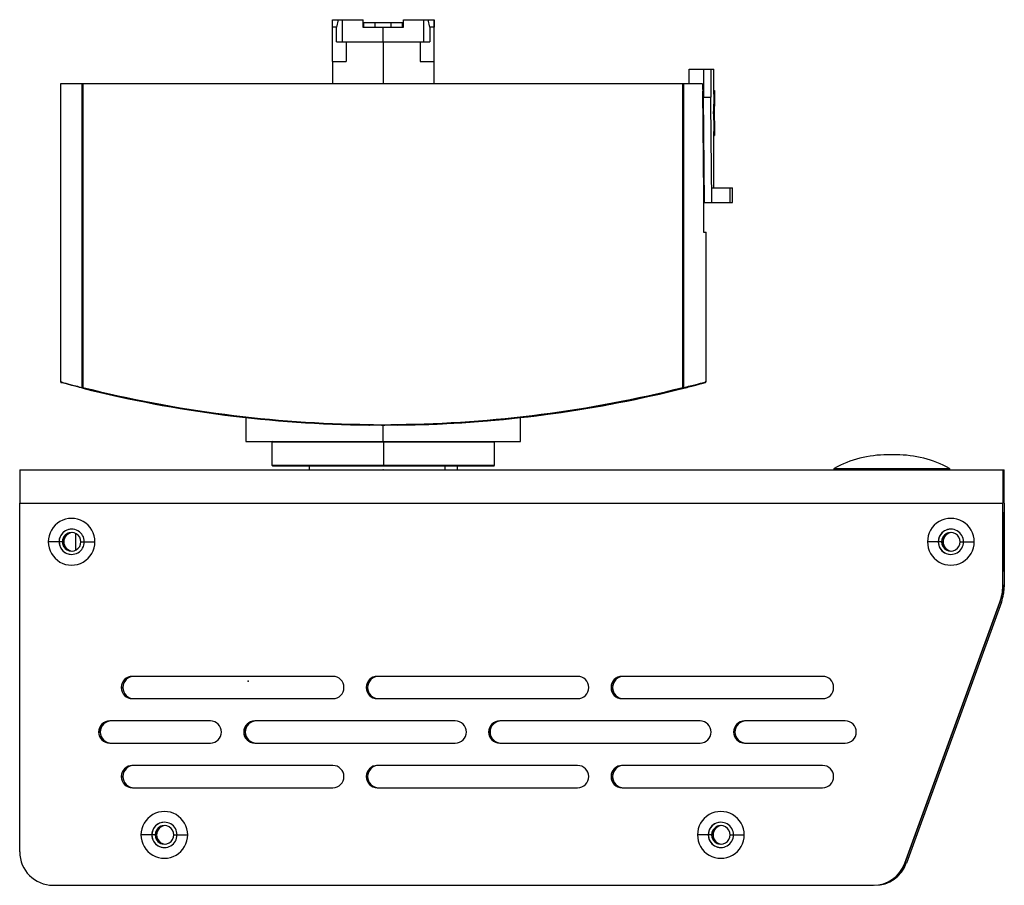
# Model space of a CAD drawing. Header units: millimetres. Extents: x -343 to -91, y -37 to 197.
# Tile 8 of 8: x -224 to -91, y 80 to 197. Entities that reach past the tile are written whole.
import ezdxf

# ---------------------------------------------------------------- set-up
doc = ezdxf.new("R2010")
doc.units = ezdxf.units.MM
doc.header["$PDSIZE"] = -1

msp = doc.modelspace()

# ---------------------------------------------------------------- linework, layer by layer
at = {"color": 7, "linetype": 'Continuous', "lineweight": 25}
for p, q in [((-181.4, 195.89), (-181.39, 196.89)), ((-181.39, 196.89), (-177.27, 196.89)), ((-180.64, 196.89), (-180.83, 195.89)), ((-180.06, 193.89), (-180.06, 196.89)), ((-177.32, 196.89), (-177.32, 195.89)), ((-177.27, 195.89), (-177.27, 196.89)), ((-177.17, 195.89), (-177.17, 196.49)), ((-177.17, 196.49), (-171.92, 196.49)), ((-175.67, 196.49), (-175.67, 195.89)), ((-173.47, 195.89), (-173.47, 196.49)), ((-171.97, 196.49), (-171.97, 195.89)), ((-171.92, 195.89), (-171.92, 196.49)), ((-171.82, 195.89), (-171.82, 196.89)), ((-171.82, 196.89), (-167.68, 196.89)), ((-169.06, 193.89), (-169.06, 196.89)), ((-168.28, 195.89), (-168.48, 196.89)), ((-167.69, 196.89), (-167.7, 195.89)), ((-167.68, 191.89), (-167.68, 196.89)), ((-181.4, 191.24), (-181.4, 195.89)), ((-180.83, 195.89), (-181.4, 195.89)), ((-180.83, 193.89), (-180.83, 195.89)), ((-177.32, 195.89), (-171.82, 195.89)), ((-174.57, 193.89), (-174.57, 195.89)), ((-168.28, 195.89), (-168.28, 193.89)), ((-167.7, 195.89), (-168.28, 195.89)), ((-167.7, 191.24), (-167.7, 195.89)), ((-180.83, 193.89), (-168.28, 193.89)), ((-179.53, 193.89), (-179.53, 191.24)), ((-174.56, 193.89), (-174.56, 188.24)), ((-169.59, 193.89), (-169.59, 191.24)), ((-181.4, 191.24), (-181.4, 188.24)), ((-181.4, 191.24), (-179.53, 191.24)), ((-169.59, 191.24), (-167.7, 191.24)), ((-167.7, 188.24), (-167.7, 191.89)), ((-167.7, 191.89), (-167.68, 191.89)), ((-133.32, 190.24), (-130, 190.24)), ((-133.32, 188.24), (-133.32, 190.24)), ((-131.4, 190.24), (-131.4, 186.44)), ((-130.41, 190.24), (-130.41, 186.44)), ((-130, 186.86), (-130, 190.24)), ((-218.05, 188.24), (-218.05, 148.09)), ((-131.51, 188.24), (-218.05, 188.24)), ((-215.12, 147.32), (-215.12, 188.24)), ((-215.02, 188.24), (-215.02, 147.32)), ((-134.17, 147.32), (-134.17, 188.24)), ((-134.07, 188.24), (-134.07, 147.32)), ((-131.5, 187.24), (-131.4, 187.24)), ((-131.34, 173.24), (-131.47, 187.24)), ((-130, 187.35), (-129.9, 187.35)), ((-131.26, 172.24), (-131.4, 186.44)), ((-131.4, 186.44), (-130.41, 186.44)), ((-129.9, 181.81), (-129.9, 186.86)), ((-130.08, 184.4), (-129.98, 184.4)), ((-130, 174.24), (-130, 181.81)), ((-130, 181.3), (-129.9, 181.3)), ((-130.28, 174.24), (-127.5, 174.24)), ((-127.5, 172.24), (-127.5, 174.24)), ((-131.37, 173.24), (-131.37, 168.24)), ((-131.37, 173.24), (-131.34, 173.24)), ((-131.34, 168.24), (-131.34, 173.24)), ((-131.26, 172.24), (-127.5, 172.24)), ((-131.37, 168.24), (-131.05, 168.24)), ((-131.05, 148.09), (-131.05, 168.24)), ((-215.02, 147.32), (-215.12, 147.32)), ((-215.02, 147.32), (-215.04, 147.23)), ((-134.17, 147.32), (-134.14, 147.23)), ((-134.07, 147.32), (-134.17, 147.32)), ((-131.12, 148.07), (-131.15, 148.07)), ((-193.05, 143.26), (-193.05, 140.04)), ((-176.51, 142.35), (-176.51, 142.25)), ((-176.51, 142.26), (-176.39, 142.25)), ((-174.59, 142.24), (-174.59, 140.04)), ((-172.67, 142.35), (-172.67, 142.25)), ((-156.05, 140.04), (-156.05, 143.27)), ((-193.05, 140.04), (-156.05, 140.04)), ((-189.45, 140.04), (-189.55, 139.94)), ((-189.55, 139.94), (-189.55, 136.84)), ((-159.55, 139.94), (-189.55, 139.94)), ((-174.47, 140.04), (-174.47, 139.94)), ((-174.47, 136.84), (-174.47, 139.94)), ((-159.55, 139.94), (-159.65, 140.04)), ((-159.55, 136.84), (-159.55, 139.94)), ((-105.41, 138.25), (-106.61, 138.25)), ((-189.55, 136.84), (-189.45, 136.74)), ((-189.55, 136.84), (-159.55, 136.84)), ((-159.65, 136.74), (-189.45, 136.74)), ((-184.55, 136.74), (-184.55, 136.24)), ((-174.47, 136.74), (-174.47, 136.84)), ((-166.26, 136.74), (-166.26, 136.24)), ((-164.55, 136.24), (-164.55, 136.74)), ((-159.65, 136.74), (-159.55, 136.84)), ((-223.54, 136.24), (-223.55, 131.74)), ((-223.54, 136.24), (-90.86, 136.24)), ((-113.77, 136.42), (-98.24, 136.42)), ((-91.04, 136.24), (-91.05, 131.74)), ((-91.04, 136.24), (-91.04, 134.74)), ((-90.86, 134.74), (-90.86, 136.24)), ((-90.85, 131.74), (-90.86, 136.24)), ((-91.04, 134.74), (-91.05, 131.74)), ((-91.04, 134.74), (-90.86, 134.74)), ((-90.85, 131.74), (-90.86, 134.74)), ((-223.55, 84.74), (-223.55, 131.74)), ((-223.55, 131.74), (-91.05, 131.74)), ((-91.05, 120.61), (-91.05, 131.74)), ((-91.05, 120.61), (-91.05, 131.74)), ((-90.85, 131.74), (-90.85, 120.61)), ((-90.85, 131.74), (-90.85, 131.74)), ((-90.85, 131.74), (-90.85, 120.61)), ((-91.04, 130.54), (-91.05, 130.54)), ((-91.04, 129.54), (-91.04, 130.54)), ((-90.86, 130.54), (-90.85, 130.54)), ((-90.86, 129.54), (-90.86, 130.54)), ((-91.05, 129.54), (-91.04, 129.54)), ((-91.04, 129.54), (-91.04, 123.54)), ((-90.85, 129.54), (-90.86, 129.54)), ((-90.85, 123.54), (-90.85, 129.54)), ((-216.54, 128.23), (-216.54, 128.23)), ((-216, 125.41), (-216, 127.66)), ((-98.04, 128.23), (-98.05, 128.23)), ((-217.79, 126.53), (-219.7, 126.53)), ((-217.61, 126.53), (-217.6, 126.53)), ((-215.29, 126.53), (-213.4, 126.53)), ((-99.29, 126.53), (-101.2, 126.53)), ((-99.11, 126.53), (-99.1, 126.53)), ((-96.79, 126.53), (-94.9, 126.53)), ((-216.54, 124.83), (-216.54, 124.83)), ((-98.05, 124.83), (-98.04, 124.83)), ((-91.04, 123.54), (-91.05, 123.54)), ((-91.04, 122.54), (-91.04, 123.54)), ((-90.86, 123.54), (-90.85, 123.54)), ((-90.86, 122.54), (-90.86, 123.54)), ((-91.05, 122.54), (-91.04, 122.54)), ((-90.85, 122.54), (-90.86, 122.54)), ((-90.85, 120.62), (-91.05, 120.62)), ((-91.05, 120.61), (-91.05, 120.61)), ((-90.85, 120.61), (-90.85, 120.46)), ((-90.85, 120.61), (-90.85, 120.61)), ((-104.27, 83.2), (-91.46, 118.4)), ((-104.27, 83.2), (-91.46, 118.4)), ((-91.44, 118.4), (-104.25, 83.2)), ((-91.24, 118.4), (-104.05, 83.2)), ((-91.46, 118.4), (-91.46, 118.4)), ((-91.44, 118.4), (-91.45, 118.4)), ((-91.24, 118.4), (-91.44, 118.4)), ((-181.35, 108.39), (-208.35, 108.39)), ((-148.35, 108.39), (-175.35, 108.39)), ((-115.35, 108.39), (-142.35, 108.39)), ((-209.65, 106.89), (-209.65, 106.89)), ((-176.65, 106.89), (-176.65, 106.89)), ((-143.65, 106.89), (-143.65, 106.89)), ((-208.35, 105.39), (-181.35, 105.39)), ((-175.35, 105.39), (-148.35, 105.39)), ((-142.35, 105.39), (-115.35, 105.39)), ((-197.85, 102.39), (-211.41, 102.39)), ((-164.85, 102.39), (-191.85, 102.39)), ((-131.85, 102.39), (-158.85, 102.39)), ((-112.29, 102.39), (-125.85, 102.39)), ((-212.71, 100.89), (-212.7, 100.89)), ((-193.15, 100.89), (-193.15, 100.89)), ((-160.15, 100.89), (-160.15, 100.89)), ((-127.15, 100.89), (-127.15, 100.89)), ((-211.41, 99.39), (-197.85, 99.39)), ((-191.85, 99.39), (-164.85, 99.39)), ((-158.85, 99.39), (-131.85, 99.39)), ((-125.85, 99.39), (-112.29, 99.39)), ((-181.35, 96.39), (-208.35, 96.39)), ((-148.35, 96.39), (-175.35, 96.39)), ((-115.35, 96.39), (-142.35, 96.39)), ((-209.65, 94.89), (-209.65, 94.89)), ((-176.65, 94.89), (-176.65, 94.89)), ((-143.65, 94.89), (-143.65, 94.89)), ((-208.35, 93.39), (-181.35, 93.39)), ((-175.35, 93.39), (-148.35, 93.39)), ((-142.35, 93.39), (-115.35, 93.39)), ((-204.04, 88.73), (-204.04, 88.73)), ((-129.04, 88.73), (-129.05, 88.73)), ((-205.29, 87.03), (-207.2, 87.03)), ((-205.11, 87.03), (-205.1, 87.03)), ((-202.79, 87.03), (-200.9, 87.03)), ((-130.29, 87.03), (-132.2, 87.03)), ((-130.11, 87.03), (-130.1, 87.03)), ((-127.79, 87.03), (-125.9, 87.03)), ((-204.04, 85.33), (-204.04, 85.33)), ((-129.05, 85.33), (-129.04, 85.33)), ((-104.27, 83.2), (-104.27, 83.2)), ((-104.26, 83.2), (-104.25, 83.2)), ((-104.05, 83.2), (-104.25, 83.2)), ((-219.05, 80.24), (-108.5, 80.24)), ((-108.48, 80.24), (-108.48, 80.24))]:
    msp.add_line(p, q, dxfattribs=at)
at = {"color": 7, "linetype": 'Continuous'}
for p, q in [((-174.55, 140.04), (-170.53, 140.04)), ((-174.55, 136.24), (-172.3, 136.24)), ((-192.77, 107.74), (-192.76, 107.74))]:
    msp.add_line(p, q, dxfattribs=at)
at = {"color": 7, "linetype": 'Continuous', "lineweight": 25, "flags": 128}
for points in [[(-130.26, 172.24), (-130.27, 173.36), (-130.28, 174.24)], [(-127.78, 172.24), (-127.79, 173.36), (-127.8, 174.24)], [(-131.14, 148), (-131.16, 148), (-131.17, 148), (-131.17, 148), (-131.17, 148), (-131.17, 148), (-131.17, 148.01), (-131.17, 148.01), (-131.17, 148.01), (-131.17, 148.01), (-131.17, 148.01), (-131.17, 148.01), (-131.17, 148.01), (-131.17, 148.01), (-131.17, 148.01), (-131.17, 148.01), (-131.17, 148.01), (-131.16, 148.01), (-131.15, 148.02), (-131.14, 148.03), (-131.14, 148.03)]]:
    msp.add_lwpolyline(points, dxfattribs=at)
at = {"color": 7, "linetype": 'Continuous', "lineweight": 25}
for centre, radius, start, end in [((-223.58, 195.99), 51.62, 359.883, 0.549), ((-120.32, 195.99), 51.62, 179.451, 180.117), ((-215.02, 147.32), 0.0959, 177.3519, 254.8195), ((-174.59, 308.76), 166.42, 255.941, 269.3391), ((-174.59, 308.76), 166.42, 270.6609, 284.059), ((-134.17, 147.32), 0.0959, 285.2438, 2.7048), ((-174.59, 308.76), 166.52, 255.941, 269.3391), ((-174.59, 308.76), 166.52, 270.6609, 284.059), ((-174.5, 308.76), 166.52, 271.705, 284.059), ((-106.61, 123.25), 15, 90, 118.5501), ((-105.41, 123.25), 15, 61.4499, 90), ((-105.41, 123.25), 15, 61.4498, 90), ((-113.73, 136.34), 0.1, 118.5502, 269.9998), ((-98.29, 136.34), 0.1, 270.0002, 61.4498), ((-216.55, 126.53), 3.15, 359.9999, 180.0001), ((-98.05, 126.53), 3.15, 359.9999, 180.0001), ((-216.54, 126.53), 1.7, 359.9999, 180.0001), ((-216.54, 126.53), 1.7, 90.0001, 180.0001), ((-216.54, 126.53), 1.25, 359.9999, 180.0001), ((-216.54, 126.53), 1.25, 90.0001, 180.0001), ((-216.36, 126.53), 1.25, 94.2602, 180.0001), ((-216.35, 126.53), 1.25, 94.3878, 180.0001), ((-98.05, 126.53), 1.7, 359.9999, 180.0001), ((-98.04, 126.53), 1.7, 90.0001, 180.0001), ((-98.04, 126.53), 1.25, 359.9999, 180.0001), ((-98.04, 126.53), 1.25, 90.0001, 180.0001), ((-97.86, 126.53), 1.25, 94.2602, 180.0001), ((-97.85, 126.53), 1.25, 94.3878, 180.0001), ((-216.55, 126.53), 3.15, 179.9999, 0.0001), ((-216.54, 126.53), 1.7, 179.9999, 0.0001), ((-216.54, 126.53), 1.7, 179.9999, 269.9999), ((-216.54, 126.53), 1.25, 179.9999, 0.0001), ((-216.54, 126.53), 1.25, 179.9999, 269.9999), ((-216.36, 126.53), 1.25, 179.9999, 265.7398), ((-216.35, 126.53), 1.25, 179.9999, 265.6122), ((-98.05, 126.53), 3.15, 179.9999, 0.0001), ((-98.05, 126.53), 1.7, 179.9999, 0.0001), ((-98.04, 126.53), 1.7, 179.9999, 269.9999), ((-98.04, 126.53), 1.25, 179.9999, 0.0001), ((-98.04, 126.53), 1.25, 179.9999, 269.9999), ((-97.86, 126.53), 1.25, 179.9999, 265.7398), ((-97.85, 126.53), 1.25, 179.9999, 265.6122), ((-97.24, 120.61), 6.2, 339.0096, 0), ((-97.24, 120.61), 6.2, 339.0096, 0), ((-97.55, 120.62), 6.5, 340.0001, 0), ((-97.35, 120.62), 6.5, 340.0001, 0), ((-97.04, 120.61), 6.2, 350.15, 0), ((-208.35, 106.89), 1.5, 90.0001, 269.9999), ((-208.34, 106.89), 1.5, 90.0001, 269.9999), ((-208.15, 106.89), 1.5, 90.0001, 180.0001), ((-208.15, 106.89), 1.5, 90.0001, 180.0001), ((-181.35, 106.89), 1.5, 359.9999, 89.9999), ((-175.35, 106.89), 1.5, 90.0001, 269.9999), ((-175.34, 106.89), 1.5, 90.0001, 269.9999), ((-175.15, 106.89), 1.5, 90.0001, 180.0001), ((-175.15, 106.89), 1.5, 90.0001, 180.0001), ((-148.35, 106.89), 1.5, 359.9999, 89.9999), ((-142.35, 106.89), 1.5, 90.0001, 269.9999), ((-142.34, 106.89), 1.5, 90.0001, 269.9999), ((-142.15, 106.89), 1.5, 90.0001, 180.0001), ((-142.15, 106.89), 1.5, 90.0001, 180.0001), ((-115.35, 106.89), 1.5, 359.9999, 89.9999), ((-208.15, 106.89), 1.5, 179.9999, 269.9999), ((-208.15, 106.89), 1.5, 179.9999, 269.9999), ((-181.35, 106.89), 1.5, 270.0001, 0.0001), ((-175.15, 106.89), 1.5, 179.9999, 269.9999), ((-175.15, 106.89), 1.5, 179.9999, 269.9999), ((-148.35, 106.89), 1.5, 270.0001, 0.0001), ((-142.15, 106.89), 1.5, 179.9999, 269.9999), ((-142.15, 106.89), 1.5, 179.9999, 269.9999), ((-115.35, 106.89), 1.5, 270.0001, 0.0001), ((-211.41, 100.89), 1.5, 90.0001, 269.9999), ((-211.4, 100.89), 1.5, 90.0001, 269.9999), ((-211.21, 100.89), 1.5, 90.0001, 180.0001), ((-211.2, 100.89), 1.5, 90.0001, 180.0001), ((-197.85, 100.89), 1.5, 359.9999, 89.9999), ((-191.85, 100.89), 1.5, 90.0001, 269.9999), ((-191.84, 100.89), 1.5, 90.0001, 269.9999), ((-191.65, 100.89), 1.5, 90.0001, 180.0001), ((-191.65, 100.89), 1.5, 90.0001, 180.0001), ((-164.85, 100.89), 1.5, 359.9999, 89.9999), ((-158.85, 100.89), 1.5, 90.0001, 269.9999), ((-158.84, 100.89), 1.5, 90.0001, 269.9999), ((-158.65, 100.89), 1.5, 90.0001, 180.0001), ((-158.65, 100.89), 1.5, 90.0001, 180.0001), ((-131.85, 100.89), 1.5, 359.9999, 89.9999), ((-125.85, 100.89), 1.5, 90.0001, 269.9999), ((-125.84, 100.89), 1.5, 90.0001, 269.9999), ((-125.65, 100.89), 1.5, 90.0001, 180.0001), ((-125.65, 100.89), 1.5, 90.0001, 180.0001), ((-112.29, 100.89), 1.5, 359.9999, 89.9999), ((-211.21, 100.89), 1.5, 179.9999, 269.9999), ((-211.2, 100.89), 1.5, 179.9999, 269.9999), ((-197.85, 100.89), 1.5, 270.0001, 0.0001), ((-191.65, 100.89), 1.5, 179.9999, 269.9999), ((-191.65, 100.89), 1.5, 179.9999, 269.9999), ((-164.85, 100.89), 1.5, 270.0001, 0.0001), ((-158.65, 100.89), 1.5, 179.9999, 269.9999), ((-158.65, 100.89), 1.5, 179.9999, 269.9999), ((-131.85, 100.89), 1.5, 270.0001, 0.0001), ((-125.65, 100.89), 1.5, 179.9999, 269.9999), ((-125.65, 100.89), 1.5, 179.9999, 269.9999), ((-112.29, 100.89), 1.5, 270.0001, 0.0001), ((-208.35, 94.89), 1.5, 90.0001, 269.9999), ((-208.34, 94.89), 1.5, 90.0001, 269.9999), ((-208.15, 94.89), 1.5, 90.0001, 180.0001), ((-208.15, 94.89), 1.5, 90.0001, 180.0001), ((-181.35, 94.89), 1.5, 359.9999, 89.9999), ((-175.35, 94.89), 1.5, 90.0001, 269.9999), ((-175.34, 94.89), 1.5, 90.0001, 269.9999), ((-175.15, 94.89), 1.5, 90.0001, 180.0001), ((-175.15, 94.89), 1.5, 90.0001, 180.0001), ((-148.35, 94.89), 1.5, 359.9999, 89.9999), ((-142.35, 94.89), 1.5, 90.0001, 269.9999), ((-142.34, 94.89), 1.5, 90.0001, 269.9999), ((-142.15, 94.89), 1.5, 90.0001, 180.0001), ((-142.15, 94.89), 1.5, 90.0001, 180.0001), ((-115.35, 94.89), 1.5, 359.9999, 89.9999), ((-208.15, 94.89), 1.5, 179.9999, 269.9999), ((-208.15, 94.89), 1.5, 179.9999, 269.9999), ((-181.35, 94.89), 1.5, 270.0001, 0.0001), ((-175.15, 94.89), 1.5, 179.9999, 269.9999), ((-175.15, 94.89), 1.5, 179.9999, 269.9999), ((-148.35, 94.89), 1.5, 270.0001, 0.0001), ((-142.15, 94.89), 1.5, 179.9999, 269.9999), ((-142.15, 94.89), 1.5, 179.9999, 269.9999), ((-115.35, 94.89), 1.5, 270.0001, 0.0001), ((-204.05, 87.03), 3.15, 359.9999, 180.0001), ((-129.05, 87.03), 3.15, 359.9999, 180.0001), ((-204.04, 87.03), 1.7, 359.9999, 180.0001), ((-204.04, 87.03), 1.7, 90.0001, 180.0001), ((-204.04, 87.03), 1.25, 359.9999, 180.0001), ((-204.04, 87.03), 1.25, 90.0001, 180.0001), ((-203.86, 87.03), 1.25, 94.2602, 180.0001), ((-203.85, 87.03), 1.25, 94.3878, 180.0001), ((-129.05, 87.03), 1.7, 359.9999, 180.0001), ((-129.04, 87.03), 1.7, 90.0001, 180.0001), ((-129.04, 87.03), 1.25, 359.9999, 180.0001), ((-129.04, 87.03), 1.25, 90.0001, 180.0001), ((-128.86, 87.03), 1.25, 94.2602, 180.0001), ((-128.85, 87.03), 1.25, 94.3878, 180.0001), ((-204.05, 87.03), 3.15, 179.9999, 0.0001), ((-204.04, 87.03), 1.7, 179.9999, 0.0001), ((-204.04, 87.03), 1.7, 179.9999, 269.9999), ((-204.04, 87.03), 1.25, 179.9999, 0.0001), ((-204.04, 87.03), 1.25, 179.9999, 269.9999), ((-203.86, 87.03), 1.25, 179.9999, 265.7398), ((-203.85, 87.03), 1.25, 179.9999, 265.6122), ((-129.05, 87.03), 3.15, 179.9999, 0.0001), ((-129.05, 87.03), 1.7, 179.9999, 0.0001), ((-129.04, 87.03), 1.7, 179.9999, 269.9999), ((-129.04, 87.03), 1.25, 179.9999, 0.0001), ((-129.04, 87.03), 1.25, 179.9999, 269.9999), ((-128.86, 87.03), 1.25, 179.9999, 265.7398), ((-128.85, 87.03), 1.25, 179.9999, 265.6122), ((-219.05, 84.74), 4.5, 179.9999, 269.9999), ((-108.5, 84.74), 4.5, 270, 340.0001), ((-108.5, 84.74), 4.5, 270, 340.0001), ((-108.48, 84.74), 4.5, 270, 340.0001), ((-108.28, 84.74), 4.5, 270, 340.0001)]:
    msp.add_arc(centre, radius, start, end, dxfattribs=at)
for points, knots in [([(-131.51, 188.24), (-131.48, 185.44), (-131.43, 180.44), (-131.39, 175.44), (-131.37, 173.24)], [0, 0, 0, 0, 0.56, 1, 1, 1, 1]), ([(-129.9, 187.35), (-129.9, 186.8), (-129.9, 185.82), (-129.95, 184.83), (-129.98, 184.4)], [0, 0, 0, 0, 0.559997, 1, 1, 1, 1]), ([(-130.28, 174.24), (-130.31, 176.51), (-130.34, 180.58), (-130.39, 184.65), (-130.41, 186.44)], [0, 0, 0, 0, 0.56, 1, 1, 1, 1]), ([(-130, 186.86), (-130, 186.48), (-130, 185.65), (-130.05, 184.83), (-130.08, 184.4)], [0, 0, 0, 0, 0.472527, 1, 1, 1, 1]), ([(-130.08, 184.4), (-130.05, 183.82), (-130, 182.96), (-130, 182.1), (-130, 181.81)], [0, 0, 0, 0, 0.671326, 1, 1, 1, 1]), ([(-129.98, 184.4), (-129.95, 183.82), (-129.89, 182.79), (-129.9, 181.75), (-129.9, 181.3)], [0, 0, 0, 0, 0.559997, 1, 1, 1, 1]), ([(-215.04, 147.23), (-215.64, 147.38), (-216.82, 147.68), (-217.72, 147.93), (-218.09, 148.03), (-217.95, 147.99), (-217.93, 147.99)], [0, 0, 0, 0, 0.320211, 0.640264, 0.960233, 1, 1, 1, 1]), ([(-218.05, 148.1), (-218.04, 148.09), (-218.04, 148.08), (-217.99, 148.05), (-217.95, 148.03), (-217.93, 148.01), (-217.92, 148.01), (-217.92, 148), (-217.91, 148), (-217.91, 148), (-217.91, 148), (-217.91, 148), (-217.91, 148), (-217.91, 148), (-217.91, 148), (-217.91, 148), (-217.91, 148), (-217.91, 148), (-217.91, 148), (-217.91, 148), (-217.91, 148)], [0, 0, 0, 0, 0.377611, 0.703029, 0.925745, 0.982962, 0.99531, 0.996587, 0.996955, 0.997077, 0.997125, 0.997166, 0.997203, 0.99724, 0.997281, 0.997328, 0.997448, 0.997609, 0.998715, 1, 1, 1, 1]), ([(-218.04, 148.09), (-217.98, 148.08), (-217.86, 148.04), (-216.88, 147.77), (-215.71, 147.47), (-215.12, 147.32)], [0, 0, 0, 0, 0.32656, 0.659595, 1, 1, 1, 1]), ([(-217.91, 148), (-217.91, 148), (-217.91, 148), (-217.92, 148), (-217.93, 148), (-217.96, 148), (-217.98, 148), (-217.99, 148.01), (-217.99, 148.01), (-217.99, 148.01)], [0, 0, 0, 0, 0.003623, 0.040839, 0.146263, 0.322058, 0.575589, 0.791579, 1, 1, 1, 1]), ([(-131.16, 147.99), (-131.23, 147.97), (-131.37, 147.94), (-132.35, 147.68), (-133.54, 147.38), (-134.14, 147.23)], [0, 0, 0, 0, 0.304623, 0.652227, 1, 1, 1, 1]), ([(-134.07, 147.32), (-133.47, 147.47), (-132.27, 147.77), (-131.29, 148.03), (-131.16, 148.07), (-131.09, 148.08)], [0, 0, 0, 0, 0.352163, 0.696703, 1, 1, 1, 1]), ([(-134.05, 147.23), (-133.46, 147.38), (-132.27, 147.68), (-131.38, 147.93), (-131.01, 148.03), (-131.15, 147.99), (-131.16, 147.99)], [0, 0, 0, 0, 0.320454, 0.640593, 0.960492, 1, 1, 1, 1]), ([(-131.14, 148.03), (-131.13, 148.03), (-131.09, 148.05), (-131.06, 148.08), (-131.05, 148.09), (-131.05, 148.1)], [0, 0, 0, 0, 0.218039, 0.579716, 1, 1, 1, 1]), ([(-131.12, 148), (-131.12, 148), (-131.12, 148), (-131.12, 148), (-131.12, 148), (-131.12, 148), (-131.12, 148), (-131.11, 148), (-131.11, 148), (-131.1, 148.01), (-131.1, 148.01), (-131.1, 148.01)], [0, 0, 0, 0, 0.000028, 0.000089, 0.000639, 0.001689, 0.010769, 0.027283, 0.157523, 0.798548, 1, 1, 1, 1]), ([(-131.09, 148.08), (-131.06, 148.09), (-131.03, 148.1), (-131.05, 148.09), (-131.05, 148.09)], [0, 0, 0, 0, 0.8517598, 1, 1, 1, 1]), ([(-176.51, 142.35), (-176.29, 142.34), (-175.94, 142.33), (-175.44, 142.3), (-175.01, 142.27), (-174.73, 142.25), (-174.59, 142.24)], [0, 0, 0, 0, 0.339984, 0.559987, 0.779994, 1, 1, 1, 1]), ([(-174.59, 142.24), (-174.95, 142.24), (-175.59, 142.24), (-176.23, 142.25), (-176.51, 142.25)], [0, 0, 0, 0, 0.560022, 1, 1, 1, 1]), ([(-174.59, 142.24), (-174.24, 142.27), (-173.6, 142.32), (-172.96, 142.34), (-172.67, 142.35)], [0, 0, 0, 0, 0.5599834, 1, 1, 1, 1]), ([(-172.67, 142.25), (-173.03, 142.24), (-173.67, 142.24), (-174.31, 142.24), (-174.59, 142.24)], [0, 0, 0, 0, 0.5613755, 1, 1, 1, 1]), ([(-156.05, 143.27), (-156.05, 143.27), (-155.98, 143.28), (-156.17, 143.25), (-156.55, 143.21), (-157.18, 143.15), (-157.94, 143.07), (-158.74, 142.99), (-159.7, 142.9), (-160.77, 142.81), (-162.01, 142.71), (-163.34, 142.62), (-164.74, 142.53), (-166.71, 142.42), (-169.14, 142.31), (-171.21, 142.28), (-172.15, 142.26)], [0, 0, 0, 0, 0.001424, 0.086197, 0.170295, 0.255946, 0.317213, 0.383659, 0.440492, 0.510605, 0.574641, 0.638229, 0.705797, 0.76531, 0.892621, 1, 1, 1, 1])]:
    msp.add_open_spline(points, degree=3, knots=knots, dxfattribs=at)
at = {"color": 7, "linetype": 'Continuous'}
for p in [(-174.55, 140.04), (-174.55, 136.24), (-192.77, 107.74)]:
    msp.add_point(p, dxfattribs=at)

doc.saveas('drawing.dxf')
